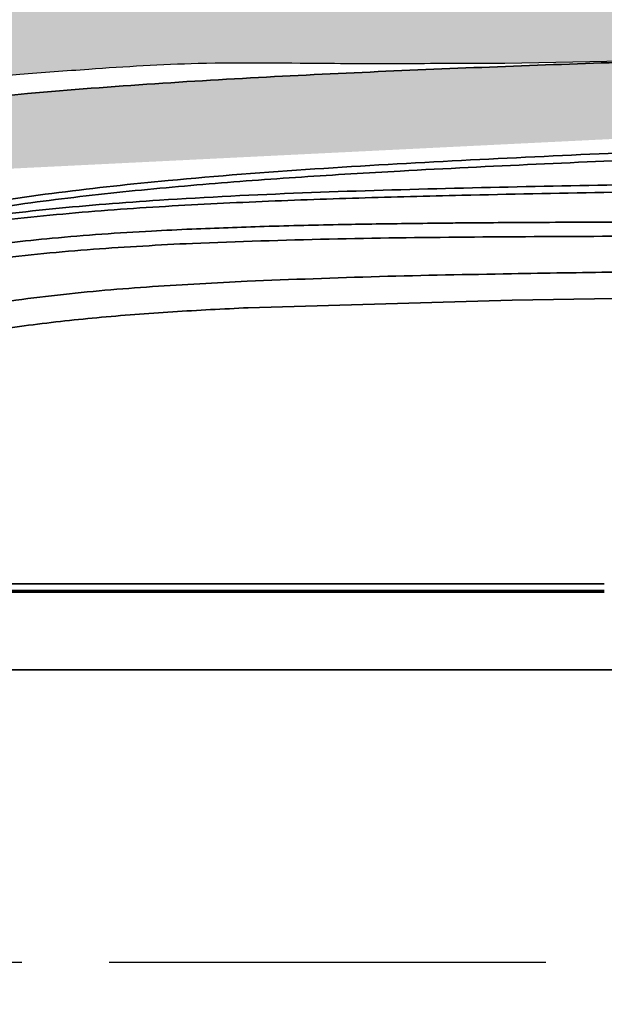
# Model space of a CAD drawing. Header units: millimetres. Extents: x 609 to 1177, y -109 to 470.
# Tile 14 of 60: x 868 to 876, y 113 to 127. Entities that reach past the tile are written whole.
import ezdxf

# ---------------------------------------------------------------- set-up
doc = ezdxf.new("R2010")
doc.units = ezdxf.units.MM
doc.header["$PDSIZE"] = -1
doc.linetypes.add('CENTER', pattern=[10.159999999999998, 6.35, -1.27, 1.27, -1.27])
doc.layers.add('中心线层', color=4, linetype='CENTER')
doc.layers.add('标注层', color=7, linetype='Continuous')
doc.dimstyles.new('ISO-25', dxfattribs={"dimtxt": 2.5, "dimasz": 2, "dimexe": 1.5, "dimexo": 0.625, "dimtad": 1, "dimdec": 1, "dimlfac": 5, "dimtxsty": 'Standard', "dimcen": 2.5, "dimclrd": 1, "dimclre": 1, "dimadec": 0, "dimazin": 0, "dimtfac": 1, "dimtdec": 1, "dimtmove": 0, "dimatfit": 3, "dimfxl": 1, "dimarcsym": 0})

# ---------------------------------------------------------------- blocks, each defined once
blk = doc.blocks.new('*D29')
at = {"layer": 'Defpoints', "color": 0, "transparency": 16777216}
for p in [(887.6858334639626, 156.4481589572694), (820.1195359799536, 113.6136466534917)]:
    blk.add_point(p, dxfattribs=at)
at = {"layer": '标注层', "color": 1, "lineweight": -2, "transparency": 16777216}
for p, q in [((912.4986410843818, 172.1785534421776), (889.3749909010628, 157.5190217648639)), ((820.1195359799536, 113.6136466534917), (887.6858334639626, 156.4481589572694))]:
    blk.add_line(p, q, dxfattribs=at)
at = {"layer": '标注层', "color": 1, "transparency": 16777216}
blk.add_solid([(889.1965137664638, 157.8005480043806), (889.5534680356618, 157.2374955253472), (887.6858334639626, 156.4481589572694)], dxfattribs=at)
at = {"layer": '标注层', "color": 0, "transparency": 16777216, "insert": (903.2594002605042, 170.0212889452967), "char_height": 2.5, "attachment_point": 1, "rotation": 32.3731728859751}
blk.add_mtext('R400', dxfattribs=at)

msp = doc.modelspace()

# ---------------------------------------------------------------- hatches: boundary and pattern name
at = {"true_color": 0xc7c8ca, "transparency": 33554687}
h = msp.add_hatch(color=9, dxfattribs=at)
h.dxf.hatch_style = 1
edge = h.paths.add_edge_path()
edge.add_spline(control_points=[(899.3541690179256, 102.5740394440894), (899.2635025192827, 102.542069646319), (899.076026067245, 102.4761308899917), (898.5429408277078, 102.3043884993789), (897.7436559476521, 102.0728952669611), (896.6982021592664, 101.8066395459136), (895.6283771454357, 101.5642820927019), (894.5529673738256, 101.3488048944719), (893.1257320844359, 101.0965905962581), (891.3420466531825, 100.8384291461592), (888.8464557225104, 100.5719750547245), (885.9868869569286, 100.3770771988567), (883.8402134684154, 100.3491634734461), (882.7668906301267, 100.3352067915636)], knot_values=[0.001141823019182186, 0.001141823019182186, 0.001141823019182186, 0.001141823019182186, 0.02057814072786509, 0.04120509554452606, 0.1031481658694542, 0.1681136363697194, 0.2331033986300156, 0.2980964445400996, 0.3630843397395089, 0.4907407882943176, 0.6183977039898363, 0.8092013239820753, 1, 1, 1, 1], degree=3, periodic=0)
edge.add_spline(control_points=[(894.329936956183, 101.5168398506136), (894.3297838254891, 101.5086413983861), (894.3294775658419, 101.4922445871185), (894.3303552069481, 101.4770178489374), (894.3307940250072, 101.4694045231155)], knot_values=[0, 0, 0, 0, 0.5000028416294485, 1, 1, 1, 1], degree=3, periodic=0)
edge.add_spline(control_points=[(882.7668906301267, 100.3352067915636), (883.8402134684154, 100.3491634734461), (885.9868869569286, 100.3770771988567), (888.8464557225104, 100.5719750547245), (891.3420466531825, 100.8384291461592), (893.1257320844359, 101.0965905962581), (894.5529673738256, 101.3488048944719), (895.6283771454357, 101.5642820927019), (896.6982021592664, 101.8066395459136), (897.7436559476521, 102.0728952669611), (898.5429408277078, 102.3043884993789), (899.076026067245, 102.4761308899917), (899.2635025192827, 102.542069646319), (899.3541690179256, 102.5740394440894)], knot_values=[0.001141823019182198, 0.001141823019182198, 0.001141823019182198, 0.001141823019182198, 0.1919404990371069, 0.3827441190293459, 0.5104010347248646, 0.6380574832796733, 0.7030453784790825, 0.7680384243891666, 0.8330281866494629, 0.897993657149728, 0.9599367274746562, 0.9805636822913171, 1, 1, 1, 1], degree=3, periodic=0)
edge.add_line((893.5356640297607, 101.1712552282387), (893.5356668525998, 101.1731060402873))
edge.add_spline(control_points=[(882.7668906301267, 100.3352067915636), (883.8402134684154, 100.3491634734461), (885.9868869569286, 100.3770771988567), (888.8464557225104, 100.5719750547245), (891.3420466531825, 100.8384291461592), (893.1257320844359, 101.0965905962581), (894.5529673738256, 101.3488048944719), (895.6283771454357, 101.5642820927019), (896.6982021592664, 101.8066395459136), (897.7436559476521, 102.0728952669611), (898.5429408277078, 102.3043884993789), (899.076026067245, 102.4761308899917), (899.2635025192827, 102.542069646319), (899.3541690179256, 102.5740394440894)], knot_values=[0.001141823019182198, 0.001141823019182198, 0.001141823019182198, 0.001141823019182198, 0.1919404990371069, 0.3827441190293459, 0.5104010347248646, 0.6380574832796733, 0.7030453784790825, 0.7680384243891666, 0.8330281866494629, 0.897993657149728, 0.9599367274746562, 0.9805636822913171, 1, 1, 1, 1], degree=3, periodic=0)
edge.add_spline(control_points=[(888.3237895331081, 100.6352500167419), (888.3237902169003, 100.6517812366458), (888.3237914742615, 100.6821789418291), (888.3236366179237, 100.717261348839), (888.3241932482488, 100.7343690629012), (888.3241546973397, 100.7366423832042), (888.3298509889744, 100.7389382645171), (888.3206272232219, 100.7399709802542), (888.3173027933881, 100.7400078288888), (888.3125220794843, 100.7398311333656), (888.303617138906, 100.7393269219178), (888.2959995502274, 100.7387472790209), (888.2904773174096, 100.7383270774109)], knot_values=[0, 0, 0, 0, 0.5007165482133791, 0.9207205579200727, 0.9367795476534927, 0.9388384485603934, 0.9791034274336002, 0.9824782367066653, 0.9852778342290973, 0.9880517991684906, 0.9913383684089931, 0.9999999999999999, 0.9999999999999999, 0.9999999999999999, 0.9999999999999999], degree=3, periodic=0)
edge.add_spline(control_points=[(882.7668906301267, 100.3352067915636), (883.8402134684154, 100.3491634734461), (885.9868869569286, 100.3770771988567), (888.8464557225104, 100.5719750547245), (891.3420466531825, 100.8384291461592), (893.1257320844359, 101.0965905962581), (894.5529673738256, 101.3488048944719), (895.6283771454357, 101.5642820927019), (896.6982021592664, 101.8066395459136), (897.7436559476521, 102.0728952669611), (898.5429408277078, 102.3043884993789), (899.076026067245, 102.4761308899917), (899.2635025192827, 102.542069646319), (899.3541690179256, 102.5740394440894)], knot_values=[0.001141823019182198, 0.001141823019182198, 0.001141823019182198, 0.001141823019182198, 0.1919404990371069, 0.3827441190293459, 0.5104010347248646, 0.6380574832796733, 0.7030453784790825, 0.7680384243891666, 0.8330281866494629, 0.897993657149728, 0.9599367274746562, 0.9805636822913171, 1, 1, 1, 1], degree=3, periodic=0)
edge.add_line((884.4252361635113, 100.3583037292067), (884.4252419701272, 100.3616956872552))
edge.add_spline(control_points=[(899.3541690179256, 102.5740394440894), (899.2635025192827, 102.542069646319), (899.076026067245, 102.4761308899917), (898.5429408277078, 102.3043884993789), (897.7436559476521, 102.0728952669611), (896.6982021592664, 101.8066395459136), (895.6283771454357, 101.5642820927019), (894.5529673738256, 101.3488048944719), (893.1257320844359, 101.0965905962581), (891.3420466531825, 100.8384291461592), (888.8464557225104, 100.5719750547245), (885.9868869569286, 100.3770771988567), (883.8402134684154, 100.3491634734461), (882.7668906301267, 100.3352067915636)], knot_values=[0.001141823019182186, 0.001141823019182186, 0.001141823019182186, 0.001141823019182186, 0.02057814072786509, 0.04120509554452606, 0.1031481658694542, 0.1681136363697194, 0.2331033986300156, 0.2980964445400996, 0.3630843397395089, 0.4907407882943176, 0.6183977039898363, 0.8092013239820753, 1, 1, 1, 1], degree=3, periodic=0)
edge.add_spline(control_points=[(882.7668906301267, 100.3352067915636), (881.8315850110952, 100.3443389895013), (879.9609515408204, 100.3626036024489), (877.0869630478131, 100.4442512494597), (874.1447006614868, 100.5447185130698), (871.1344857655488, 100.6815328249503), (868.1285714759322, 100.8799542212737), (865.6281935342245, 101.1403949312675), (863.6531127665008, 101.5008415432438), (862.6171999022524, 101.7371044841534), (862.0919311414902, 101.9221808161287), (862.0402065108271, 101.9404057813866)], knot_values=[0, 0, 0, 0, 0.1346410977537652, 0.269285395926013, 0.4138607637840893, 0.5584369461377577, 0.7030104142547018, 0.8475604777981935, 0.9198398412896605, 0.9921064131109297, 1, 1, 1, 1], degree=3, periodic=0)
edge.add_spline(control_points=[(862.0402065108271, 101.9404057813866), (861.7744087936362, 102.0280899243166), (861.1905012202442, 102.220715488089), (860.324568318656, 102.6140563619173), (859.527101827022, 103.0773700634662), (858.8556501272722, 103.5787981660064), (858.3010044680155, 104.0902053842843), (857.9159524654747, 104.5290656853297), (857.7144821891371, 104.7926634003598), (857.6664796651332, 104.8575558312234)], knot_values=[0, 0, 0, 0, 0.09461703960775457, 0.2078558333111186, 0.320963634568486, 0.4058832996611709, 0.4907783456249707, 0.5756611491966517, 0.6029544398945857, 0.6029544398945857, 0.6029544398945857, 0.6029544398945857], degree=3, periodic=0)
edge.add_line((860.3462844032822, 102.6200735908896), (843.5568932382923, 102.6427148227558))
edge.add_arc((820.1195359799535, 113.6136466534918), 25.87800341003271, 226.4634195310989, 334.9158967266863, ccw=False)
edge.add_arc((796.5471141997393, 139.4852707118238), 44.9999999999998, 214.9999999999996, 277.33760141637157, ccw=False)
edge.add_arc((783.2576939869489, 87.8027070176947), 34.99999999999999, 132.337601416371, 215.0000000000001)
edge.add_arc((820.1195359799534, 113.613646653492), 80.00000000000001, 215.0000000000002, 352.0681526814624)
edge = h.paths.add_edge_path()
edge.add_arc((783.2576939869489, 139.4245862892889), 35.00000000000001, 144.9999999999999, 227.3682236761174)
edge.add_line((759.5527502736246, 113.6743310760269), (759.6852722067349, 113.6743310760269))
edge.add_arc((796.5471141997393, 87.86339144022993), 44.99999999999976, 82.51737545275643, 145, ccw=False)
edge.add_arc((820.1195359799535, 113.6136466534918), 25.87800341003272, 25.226447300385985, 133.1925924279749, ccw=False)
edge.add_line((843.5295650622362, 124.6427716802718), (859.937365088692, 124.6206450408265))
edge.add_spline(control_points=[(859.937365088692, 124.6206450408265), (860.0726060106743, 124.7655020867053), (860.2104725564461, 124.9082532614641), (860.348339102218, 125.0510044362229)], knot_values=[0, 0, 0, 0, 0.5942933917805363, 0.5942933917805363, 0.5942933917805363, 0.5942933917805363], degree=3, periodic=0)
edge.add_spline(control_points=[(860.348339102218, 125.0510044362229), (861.184136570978, 125.3675888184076), (863.5778783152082, 126.2742932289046), (866.1409711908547, 126.4663953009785), (867.8091360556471, 126.5914231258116)], knot_values=[0, 0, 0, 0, 2.671163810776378, 7.650270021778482, 7.650270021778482, 7.650270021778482, 7.650270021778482], degree=3, periodic=0)
edge.add_spline(control_points=[(867.8091360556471, 126.5914231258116), (868.1435821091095, 126.617096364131), (869.0070556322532, 126.6833795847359), (870.532555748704, 126.7773186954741), (872.1913734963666, 126.7446643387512), (873.6793239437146, 126.7509523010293), (874.5060477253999, 126.7503580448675), (874.8666184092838, 126.75009886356)], knot_values=[0, 0, 0, 0, 1.006366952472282, 2.598240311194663, 4.582348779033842, 5.980787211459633, 7.062483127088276, 7.062483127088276, 7.062483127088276, 7.062483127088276], degree=3, periodic=0)
edge.add_spline(control_points=[(874.8666184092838, 126.75009886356), (877.4977560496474, 126.8086269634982), (880.1288936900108, 126.8671550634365), (882.7668907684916, 126.8920865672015)], knot_values=[0, 0, 0, 0, 7.901548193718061, 7.901548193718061, 7.901548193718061, 7.901548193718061], degree=3, periodic=0)
edge.add_spline(control_points=[(860.9435641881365, 124.8856398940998), (861.3136230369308, 125.0446638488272), (862.1592138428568, 125.3522670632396), (863.5090792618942, 125.7021777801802), (864.9710998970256, 125.9705009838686), (866.4440675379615, 126.1673782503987), (868.6618556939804, 126.3894888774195), (871.6284292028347, 126.5754992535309), (875.3397294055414, 126.7275080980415), (879.0525361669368, 126.8475086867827), (881.5287738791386, 126.8772272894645), (882.7668907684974, 126.8920865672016)], knot_values=[0, 0, 0, 0, 0.04065237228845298, 0.0906469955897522, 0.140650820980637, 0.1906579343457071, 0.2406665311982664, 0.3656879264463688, 0.4907148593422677, 0.615741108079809, 0.74076695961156, 0.74076695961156, 0.74076695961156, 0.74076695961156], degree=3, periodic=0)
edge.add_spline(control_points=[(882.7668907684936, 126.8920865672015), (884.5346381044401, 126.908793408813), (887.3964248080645, 126.9114120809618), (890.2169493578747, 126.5554721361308), (891.2877992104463, 126.381725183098)], knot_values=[7.901548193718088, 7.901548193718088, 7.901548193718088, 7.901548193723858, 13.19645199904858, 16.45849962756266, 16.45849962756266, 16.45849962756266, 16.45849962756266], degree=3, periodic=0)
edge.add_line((884.0743087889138, 126.9009576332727), (884.073965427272, 126.8988145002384))
edge.add_spline(control_points=[(891.2877992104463, 126.381725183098), (890.2169493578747, 126.5554721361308), (887.3964248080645, 126.9114120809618), (884.5346381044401, 126.908793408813), (882.7668907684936, 126.8920865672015)], knot_values=[7.901548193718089, 7.901548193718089, 7.901548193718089, 7.901548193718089, 11.16359582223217, 16.45849962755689, 16.45849962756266, 16.45849962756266, 16.45849962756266], degree=3, periodic=0)
edge.add_line((889.4664415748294, 126.6429916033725), (889.4664036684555, 126.6345025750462))
edge.add_spline(control_points=[(891.2877992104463, 126.381725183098), (890.2169493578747, 126.5554721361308), (887.3964248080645, 126.9114120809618), (884.5346381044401, 126.908793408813), (882.7668907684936, 126.8920865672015)], knot_values=[7.901548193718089, 7.901548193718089, 7.901548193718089, 7.901548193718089, 11.16359582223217, 16.45849962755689, 16.45849962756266, 16.45849962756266, 16.45849962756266], degree=3, periodic=0)
edge.add_spline(control_points=[(890.409295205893, 126.4848863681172), (891.1064855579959, 126.4133883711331), (892.2283820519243, 126.2629250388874), (893.7876721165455, 126.0176490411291), (894.8917555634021, 125.8124882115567), (895.822231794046, 125.6169022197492), (896.5779759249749, 125.4430071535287), (897.3680785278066, 125.2428564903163), (898.2006490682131, 125.0076932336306), (898.8773728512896, 124.7968591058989), (899.26037256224, 124.6672520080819), (899.3569043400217, 124.6336037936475)], knot_values=[0.08022247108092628, 0.08022247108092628, 0.08022247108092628, 0.08022247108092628, 0.2725415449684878, 0.390671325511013, 0.5133569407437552, 0.5806236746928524, 0.6515421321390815, 0.7261493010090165, 0.804266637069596, 0.8891055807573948, 0.9199104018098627, 0.9199104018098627, 0.9199104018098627, 0.9199104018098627], degree=3, periodic=0)
edge.add_spline(control_points=[(891.2877992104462, 126.381725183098), (891.8448769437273, 126.3122008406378), (892.9636533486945, 126.156472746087), (894.6369448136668, 125.8686646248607), (896.3055290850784, 125.5198287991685), (897.6054173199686, 125.1933102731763), (898.5330052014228, 124.9248107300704), (899.0001369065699, 124.7767819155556), (899.262115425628, 124.6864740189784), (899.3474120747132, 124.6558316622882), (899.3541482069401, 124.653403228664)], knot_values=[0.584238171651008, 0.584238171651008, 0.584238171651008, 0.584238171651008, 0.6257765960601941, 0.6678124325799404, 0.70985028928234, 0.7519181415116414, 0.7668850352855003, 0.781429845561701, 0.7887032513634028, 0.7893316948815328, 0.7893316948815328, 0.7893316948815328, 0.7893316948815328], degree=3, periodic=0)
edge.add_spline(control_points=[(890.409295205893, 126.4848863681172), (891.1064855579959, 126.4133883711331), (892.2283820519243, 126.2629250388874), (893.7876721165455, 126.0176490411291), (894.8917555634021, 125.8124882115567), (895.822231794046, 125.6169022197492), (896.5779759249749, 125.4430071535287), (897.3680785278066, 125.2428564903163), (898.2006490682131, 125.0076932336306), (898.8773728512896, 124.7968591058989), (899.26037256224, 124.6672520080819), (899.3569043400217, 124.6336037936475)], knot_values=[0.08022247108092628, 0.08022247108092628, 0.08022247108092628, 0.08022247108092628, 0.2725415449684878, 0.390671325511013, 0.5133569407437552, 0.5806236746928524, 0.6515421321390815, 0.7261493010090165, 0.804266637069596, 0.8891055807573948, 0.9199104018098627, 0.9199104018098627, 0.9199104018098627, 0.9199104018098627], degree=3, periodic=0)
edge.add_spline(control_points=[(891.2877992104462, 126.381725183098), (891.8448769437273, 126.3122008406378), (892.9636533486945, 126.156472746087), (894.6369448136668, 125.8686646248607), (896.3055290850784, 125.5198287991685), (897.6054173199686, 125.1933102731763), (898.5330052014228, 124.9248107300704), (899.0001369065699, 124.7767819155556), (899.262115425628, 124.6864740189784), (899.3474120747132, 124.6558316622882), (899.3541482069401, 124.653403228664)], knot_values=[0.584238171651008, 0.584238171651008, 0.584238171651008, 0.584238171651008, 0.6257765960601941, 0.6678124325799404, 0.70985028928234, 0.7519181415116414, 0.7668850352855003, 0.781429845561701, 0.7887032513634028, 0.7893316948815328, 0.7893316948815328, 0.7893316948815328, 0.7893316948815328], degree=3, periodic=0)
edge.add_spline(control_points=[(890.409295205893, 126.4848863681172), (891.1064855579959, 126.4133883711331), (892.2283820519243, 126.2629250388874), (893.7876721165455, 126.0176490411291), (894.8917555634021, 125.8124882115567), (895.822231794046, 125.6169022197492), (896.5779759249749, 125.4430071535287), (897.3680785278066, 125.2428564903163), (898.2006490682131, 125.0076932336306), (898.8773728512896, 124.7968591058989), (899.26037256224, 124.6672520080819), (899.3569043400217, 124.6336037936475)], knot_values=[0.08022247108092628, 0.08022247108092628, 0.08022247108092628, 0.08022247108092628, 0.2725415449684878, 0.390671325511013, 0.5133569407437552, 0.5806236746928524, 0.6515421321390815, 0.7261493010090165, 0.804266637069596, 0.8891055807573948, 0.9199104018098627, 0.9199104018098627, 0.9199104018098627, 0.9199104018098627], degree=3, periodic=0)
edge.add_spline(control_points=[(891.2877992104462, 126.381725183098), (891.8448769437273, 126.3122008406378), (892.9636533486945, 126.156472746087), (894.6369448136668, 125.8686646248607), (896.3055290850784, 125.5198287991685), (897.6054173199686, 125.1933102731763), (898.5330052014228, 124.9248107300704), (899.0001369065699, 124.7767819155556), (899.262115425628, 124.6864740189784), (899.3474120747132, 124.6558316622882), (899.3541482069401, 124.653403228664)], knot_values=[0.584238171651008, 0.584238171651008, 0.584238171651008, 0.584238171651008, 0.6257765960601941, 0.6678124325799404, 0.70985028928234, 0.7519181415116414, 0.7668850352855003, 0.781429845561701, 0.7887032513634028, 0.7893316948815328, 0.7893316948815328, 0.7893316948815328, 0.7893316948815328], degree=3, periodic=0)
edge.add_spline(control_points=[(890.409295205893, 126.4848863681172), (891.1064855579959, 126.4133883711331), (892.2283820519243, 126.2629250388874), (893.7876721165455, 126.0176490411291), (894.8917555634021, 125.8124882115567), (895.822231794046, 125.6169022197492), (896.5779759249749, 125.4430071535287), (897.3680785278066, 125.2428564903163), (898.2006490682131, 125.0076932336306), (898.8773728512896, 124.7968591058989), (899.26037256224, 124.6672520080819), (899.3569043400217, 124.6336037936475)], knot_values=[0.08022247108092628, 0.08022247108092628, 0.08022247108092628, 0.08022247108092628, 0.2725415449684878, 0.390671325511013, 0.5133569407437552, 0.5806236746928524, 0.6515421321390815, 0.7261493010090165, 0.804266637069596, 0.8891055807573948, 0.9199104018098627, 0.9199104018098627, 0.9199104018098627, 0.9199104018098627], degree=3, periodic=0)
edge.add_spline(control_points=[(891.2877992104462, 126.381725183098), (891.8448769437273, 126.3122008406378), (892.9636533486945, 126.156472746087), (894.6369448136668, 125.8686646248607), (896.3055290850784, 125.5198287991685), (897.6054173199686, 125.1933102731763), (898.5330052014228, 124.9248107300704), (899.0001369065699, 124.7767819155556), (899.262115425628, 124.6864740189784), (899.3474120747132, 124.6558316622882), (899.3541482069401, 124.653403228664)], knot_values=[0.584238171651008, 0.584238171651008, 0.584238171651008, 0.584238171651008, 0.6257765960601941, 0.6678124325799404, 0.70985028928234, 0.7519181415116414, 0.7668850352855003, 0.781429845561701, 0.7887032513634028, 0.7893316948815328, 0.7893316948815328, 0.7893316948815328, 0.7893316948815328], degree=3, periodic=0)
edge.add_spline(control_points=[(890.409295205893, 126.4848863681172), (891.1064855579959, 126.4133883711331), (892.2283820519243, 126.2629250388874), (893.7876721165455, 126.0176490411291), (894.8917555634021, 125.8124882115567), (895.822231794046, 125.6169022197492), (896.5779759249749, 125.4430071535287), (897.3680785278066, 125.2428564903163), (898.2006490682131, 125.0076932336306), (898.8773728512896, 124.7968591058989), (899.26037256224, 124.6672520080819), (899.3569043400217, 124.6336037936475)], knot_values=[0.08022247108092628, 0.08022247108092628, 0.08022247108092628, 0.08022247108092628, 0.2725415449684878, 0.390671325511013, 0.5133569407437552, 0.5806236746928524, 0.6515421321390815, 0.7261493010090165, 0.804266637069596, 0.8891055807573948, 0.9199104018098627, 0.9199104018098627, 0.9199104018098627, 0.9199104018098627], degree=3, periodic=0)
edge.add_line((894.9837640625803, 125.7904305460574), (894.9838860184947, 125.7896007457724))
edge.add_spline(control_points=[(890.409295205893, 126.4848863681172), (891.1064855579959, 126.4133883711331), (892.2283820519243, 126.2629250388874), (893.7876721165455, 126.0176490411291), (894.8917555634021, 125.8124882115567), (895.822231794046, 125.6169022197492), (896.5779759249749, 125.4430071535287), (897.3680785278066, 125.2428564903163), (898.2006490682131, 125.0076932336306), (898.8773728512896, 124.7968591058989), (899.26037256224, 124.6672520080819), (899.3569043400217, 124.6336037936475)], knot_values=[0.08022247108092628, 0.08022247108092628, 0.08022247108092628, 0.08022247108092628, 0.2725415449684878, 0.390671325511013, 0.5133569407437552, 0.5806236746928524, 0.6515421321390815, 0.7261493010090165, 0.804266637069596, 0.8891055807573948, 0.9199104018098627, 0.9199104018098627, 0.9199104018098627, 0.9199104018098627], degree=3, periodic=0)
edge.add_spline(control_points=[(891.2877992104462, 126.381725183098), (891.8448769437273, 126.3122008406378), (892.9636533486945, 126.156472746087), (894.6369448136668, 125.8686646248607), (896.3055290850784, 125.5198287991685), (897.6054173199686, 125.1933102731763), (898.5330052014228, 124.9248107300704), (899.0001369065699, 124.7767819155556), (899.262115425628, 124.6864740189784), (899.3474120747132, 124.6558316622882), (899.3541482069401, 124.653403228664)], knot_values=[0.584238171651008, 0.584238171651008, 0.584238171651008, 0.584238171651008, 0.6257765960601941, 0.6678124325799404, 0.70985028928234, 0.7519181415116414, 0.7668850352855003, 0.781429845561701, 0.7887032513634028, 0.7893316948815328, 0.7893316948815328, 0.7893316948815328, 0.7893316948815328], degree=3, periodic=0)
edge.add_line((895.4070895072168, 125.7050672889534), (895.4070889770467, 125.7047258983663))
edge.add_spline(control_points=[(891.2877992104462, 126.381725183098), (891.8448769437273, 126.3122008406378), (892.9636533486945, 126.156472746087), (894.6369448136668, 125.8686646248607), (896.3055290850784, 125.5198287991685), (897.6054173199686, 125.1933102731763), (898.5330052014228, 124.9248107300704), (899.0001369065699, 124.7767819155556), (899.262115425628, 124.6864740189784), (899.3474120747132, 124.6558316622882), (899.3541482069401, 124.653403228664)], knot_values=[0.584238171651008, 0.584238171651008, 0.584238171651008, 0.584238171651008, 0.6257765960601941, 0.6678124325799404, 0.70985028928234, 0.7519181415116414, 0.7668850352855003, 0.781429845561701, 0.7887032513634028, 0.7893316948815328, 0.7893316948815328, 0.7893316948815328, 0.7893316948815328], degree=3, periodic=0)
edge.add_arc((820.1195359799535, 113.6136466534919), 79.99999999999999, 7.93195532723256, 145)

# ---------------------------------------------------------------- linework, layer by layer
at = {"color": 7, "linetype": 'Continuous', "lineweight": 35}
for p, q in [((874.9692406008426, 123.3032929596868), (871.1342138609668, 123.1941322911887)), ((876.4673752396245, 123.3267463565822), (874.9692406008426, 123.3032929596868)), ((861.5769462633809, 119.0563021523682), (876.3112409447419, 119.0563021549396)), ((876.3112409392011, 119.1796860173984), (861.7397222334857, 119.1796860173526)), ((876.3112409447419, 119.0796860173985), (861.7397222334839, 119.0796860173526)), ((869.8774954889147, 119.0563021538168), (869.881776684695, 119.0796860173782)), ((870.1795359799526, 119.0796860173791), (870.1795359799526, 119.0563021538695)), ((870.6530113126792, 119.0563021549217), (870.6324345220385, 119.0796860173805)), ((870.7445192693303, 119.0796860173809), (870.7617735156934, 119.0563021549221)), ((870.8223056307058, 119.0563021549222), (870.8064695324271, 119.079686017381)), ((871.1139216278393, 119.079686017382), (871.1207542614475, 119.0563021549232)), ((871.28964850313, 119.0563021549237), (871.283498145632, 119.0796860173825)), ((874.3395358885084, 119.0796860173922), (874.3395358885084, 119.0563021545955)), ((874.3695358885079, 119.0796860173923), (874.3695358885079, 119.0563021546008))]:
    msp.add_line(p, q, dxfattribs=at)
at = {"color": 4, "linetype": 'Continuous', "lineweight": 25}
msp.add_arc((820.1195359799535, 113.6136466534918), 80.00000000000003, 215.0000000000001, 144.9999999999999, dxfattribs=at)
at = {"color": 7, "linetype": 'Continuous', "lineweight": 35}
for points, knots in [([(882.7668907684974, 126.8920865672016), (881.5287738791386, 126.8772272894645), (879.0525361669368, 126.8475086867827), (875.3397294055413, 126.7275080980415), (871.6284292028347, 126.5754992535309), (868.6618556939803, 126.3894888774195), (866.4440675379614, 126.1673782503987), (864.9710998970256, 125.9705009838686), (863.509079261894, 125.7021777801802), (862.0697072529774, 125.3290652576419), (860.8493136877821, 124.8715724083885), (859.8594961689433, 124.3572631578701), (859.0858850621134, 123.8404487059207), (858.3834716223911, 123.2298692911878), (857.6975127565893, 122.4559372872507), (857.0755478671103, 121.5023080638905), (856.539339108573, 120.3830400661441), (856.2751031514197, 119.6008495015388), (856.1429297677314, 119.2095902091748)], [0, 0, 0, 0, 0.1250258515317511, 0.2500521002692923, 0.3750790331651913, 0.5001004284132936, 0.5501090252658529, 0.6001161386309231, 0.6501199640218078, 0.700114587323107, 0.7500932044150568, 0.7813348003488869, 0.8125632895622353, 0.8438111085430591, 0.8750451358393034, 0.9166923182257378, 0.958328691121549, 1, 1, 1, 1]), ([(859.4578664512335, 119.2116551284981), (859.554629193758, 119.4620908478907), (859.7482359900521, 119.9631727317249), (860.1236027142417, 120.677096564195), (860.5560809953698, 121.3569774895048), (861.0596784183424, 121.9865249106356), (861.6357722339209, 122.549990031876), (862.2783827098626, 123.0351511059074), (862.9719570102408, 123.4423868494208), (863.9444386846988, 123.8913489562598), (865.2198674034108, 124.3052384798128), (866.7883068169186, 124.6445029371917), (868.3748186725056, 124.8811770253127), (870.8547400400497, 125.1460464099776), (874.2330328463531, 125.3479795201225), (878.504347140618, 125.5367094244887), (881.3460657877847, 125.6281770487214), (882.766905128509, 125.6739102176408)], [0, 0, 0, 0, 0.03122236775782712, 0.06247097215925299, 0.09371567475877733, 0.1249551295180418, 0.1561939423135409, 0.187430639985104, 0.2186723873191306, 0.2499231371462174, 0.3123909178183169, 0.3748858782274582, 0.4373923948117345, 0.4999067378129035, 0.6665970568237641, 0.8333008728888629, 1, 1, 1, 1]), ([(859.6702519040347, 119.2143466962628), (859.8036445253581, 119.5362341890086), (860.0704000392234, 120.1799374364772), (860.6060982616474, 121.0802805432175), (861.2047444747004, 121.8305886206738), (861.8383507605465, 122.4285752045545), (862.4675650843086, 122.8958970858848), (863.1444504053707, 123.2902328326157), (864.074933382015, 123.7143402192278), (865.282696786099, 124.0909425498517), (866.7574577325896, 124.3734257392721), (868.2478149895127, 124.5503588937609), (869.7438345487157, 124.6640557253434), (871.2421176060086, 124.7394747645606), (872.7413174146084, 124.7922730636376), (875.1157244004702, 124.8545198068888), (878.3652670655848, 124.9079241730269), (881.2067782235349, 124.954333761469), (882.6719121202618, 124.9785422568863), (882.7668866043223, 124.9801115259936)], [0, 0, 0, 0, 0.04118510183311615, 0.08236102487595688, 0.1235268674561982, 0.154414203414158, 0.1853000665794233, 0.216190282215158, 0.2470867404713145, 0.3063694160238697, 0.3656854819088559, 0.4250160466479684, 0.484347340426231, 0.5436811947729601, 0.6030150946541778, 0.6623495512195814, 0.8255211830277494, 0.9886897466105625, 1, 1, 1, 1]), ([(870.3142613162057, 124.3385736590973), (870.6647803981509, 124.3523072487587), (871.3977927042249, 124.3810271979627), (872.2904050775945, 124.4008098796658), (872.9964908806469, 124.4130747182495), (873.4889030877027, 124.4199832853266), (873.9246614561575, 124.4250011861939), (874.1962544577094, 124.4275292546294), (874.2988106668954, 124.4284838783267)], [0, 0, 0, 0, 0.2640270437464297, 0.5521384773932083, 0.6719904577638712, 0.7955674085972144, 0.9228042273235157, 1, 1, 1, 1]), ([(874.2988106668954, 124.4284838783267), (874.4327989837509, 124.4296131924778), (874.7503167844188, 124.4322893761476), (875.3028390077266, 124.4357750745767), (875.9720458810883, 124.4388814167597), (876.5716726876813, 124.4406627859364), (877.0381261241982, 124.4416230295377), (877.3434067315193, 124.4421026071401), (877.6117743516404, 124.4424221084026), (877.8428113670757, 124.4426273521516), (878.059938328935, 124.4427733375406), (878.200027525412, 124.442832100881), (878.2756181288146, 124.4428638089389)], [0, 0, 0, 0, 0.101080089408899, 0.2395337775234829, 0.4168133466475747, 0.6059134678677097, 0.6918743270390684, 0.7686908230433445, 0.8362070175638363, 0.8943217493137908, 0.9429771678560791, 1, 1, 1, 1]), ([(860.1568460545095, 119.2150747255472), (860.2371224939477, 119.4022253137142), (860.3985645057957, 119.7785993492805), (860.6879764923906, 120.3243089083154), (860.9995530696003, 120.8215247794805), (861.3414800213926, 121.2816198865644), (861.773586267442, 121.7751034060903), (862.363329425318, 122.3135427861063), (863.0104109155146, 122.7571501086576), (863.5759332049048, 123.0641169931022), (864.0009486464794, 123.2607997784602), (864.7452167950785, 123.5592793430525), (865.7574637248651, 123.8444937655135), (867.0613190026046, 124.0747260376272), (868.3485223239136, 124.22101059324), (869.4399688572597, 124.2973920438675), (870.1184493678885, 124.3293503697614), (870.3142613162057, 124.3385736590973)], [0, 0, 0, 0, 0.0501854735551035, 0.1009267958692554, 0.1520971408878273, 0.1946935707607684, 0.2421070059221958, 0.3136059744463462, 0.3909386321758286, 0.4348462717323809, 0.4721182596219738, 0.5063219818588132, 0.6324622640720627, 0.7303359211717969, 0.8325507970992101, 0.9516735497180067, 1, 1, 1, 1]), ([(874.2972187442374, 124.2219608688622), (873.6348759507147, 124.2153582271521), (872.3086828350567, 124.2021379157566), (870.9832806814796, 124.1546685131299), (870.3198262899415, 124.130906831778)], [0, 0, 0, 0, 0.4994316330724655, 1, 1, 1, 1]), ([(878.2724614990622, 124.2363858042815), (877.6101072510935, 124.2361068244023), (876.2850084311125, 124.2355487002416), (874.9599454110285, 124.2264910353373), (874.2972187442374, 124.2219608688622)], [0, 0, 0, 0, 0.499852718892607, 1, 1, 1, 1]), ([(870.3198262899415, 124.130906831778), (869.8396917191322, 124.1059297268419), (868.8768906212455, 124.055843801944), (867.4317038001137, 123.9143408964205), (865.9866861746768, 123.677255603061), (864.797949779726, 123.3497608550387), (863.8804542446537, 122.9702561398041), (863.2158466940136, 122.6192773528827), (862.5898848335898, 122.1968185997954), (862.0175989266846, 121.7014818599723), (861.508948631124, 121.1417347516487), (861.0703259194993, 120.5299154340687), (860.6951049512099, 119.8817700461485), (860.4936270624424, 119.4274078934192), (860.3931863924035, 119.2008994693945)], [0, 0, 0, 0, 0.1218527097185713, 0.244348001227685, 0.3678548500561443, 0.4926792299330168, 0.5557737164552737, 0.6191962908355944, 0.6828577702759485, 0.7467573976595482, 0.8105681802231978, 0.874091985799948, 0.937232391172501, 1, 1, 1, 1]), ([(871.116688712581, 123.5801906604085), (871.7580428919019, 123.6049585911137), (873.0395852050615, 123.6544494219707), (874.3218780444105, 123.6773609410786), (874.9624410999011, 123.6888062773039)], [0, 0, 0, 0, 0.5004549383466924, 1, 1, 1, 1]), ([(874.9624410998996, 123.6888062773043), (875.2123673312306, 123.6930321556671), (875.7122232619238, 123.7014839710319), (876.2121019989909, 123.7084570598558), (876.4620431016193, 123.7119436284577)], [0, 0, 0, 0, 0.4999965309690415, 1, 1, 1, 1]), ([(861.3719899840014, 119.2031222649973), (861.4743131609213, 119.4190555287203), (861.6798998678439, 119.8529064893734), (862.0668511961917, 120.4652047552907), (862.5217295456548, 121.0345658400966), (863.0481878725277, 121.5427152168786), (863.6342101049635, 121.9786047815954), (864.2645460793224, 122.3395889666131), (864.9240070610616, 122.6305068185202), (865.8223905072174, 122.9377464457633), (866.9697876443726, 123.1992988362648), (868.3549553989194, 123.3899121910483), (869.7370302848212, 123.5099191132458), (870.6574692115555, 123.5568007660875), (871.116688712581, 123.5801906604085)], [0, 0, 0, 0, 0.06306563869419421, 0.1267108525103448, 0.1907991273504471, 0.2551155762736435, 0.3193949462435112, 0.3832027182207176, 0.4465574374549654, 0.5094755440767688, 0.6337248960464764, 0.7565972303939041, 0.8785630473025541, 1, 1, 1, 1]), ([(871.1342138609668, 123.1941322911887), (870.7676250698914, 123.1758841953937), (870.0324819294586, 123.1392901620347), (868.9443137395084, 123.0558902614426), (867.8680997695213, 122.9383453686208), (866.8121091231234, 122.7706083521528), (865.8170355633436, 122.5366452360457), (864.9063989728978, 122.2256506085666), (864.0907841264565, 121.8347427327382), (863.4089722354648, 121.3746461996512), (862.8553374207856, 120.8693518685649), (862.4217335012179, 120.3560421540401), (862.0445570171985, 119.7910668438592), (861.8431304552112, 119.3870829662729), (861.7397222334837, 119.1796860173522)], [0, 0, 0, 0, 0.1017142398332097, 0.2039738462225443, 0.3023973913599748, 0.4016639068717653, 0.5001172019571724, 0.5852994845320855, 0.6678543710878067, 0.7500548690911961, 0.8122517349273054, 0.8750019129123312, 0.9358285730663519, 1, 1, 1, 1]), ([(879.8294545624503, 117.9243310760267), (879.4384900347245, 117.9243310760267), (878.5658617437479, 117.9243310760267), (877.0754535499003, 117.9243310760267), (875.3673330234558, 117.9243310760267), (873.5428858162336, 117.9243310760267), (871.6795481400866, 117.9243310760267), (869.8310428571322, 117.9243310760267), (868.043045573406, 117.9243310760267), (866.3364067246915, 117.9243310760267), (864.7284248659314, 117.9243310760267), (863.2328570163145, 117.9243310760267), (861.8607194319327, 117.9243310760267), (860.6206560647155, 117.9243310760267), (859.5193355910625, 117.9243310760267), (858.3368386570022, 117.9243310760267), (856.992135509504, 117.9243310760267), (855.3976458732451, 117.9243310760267), (853.7017532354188, 117.9243310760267), (851.6875861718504, 117.9243310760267), (849.3562942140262, 117.9243310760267), (846.7420145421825, 117.9243310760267), (844.1072073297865, 117.9243310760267), (841.4908453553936, 117.9243310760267), (838.9055589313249, 117.9243310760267), (836.5784303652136, 117.9243310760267), (834.5072149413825, 117.9243310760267), (832.6799179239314, 117.9243310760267), (830.9036701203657, 117.9243310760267), (829.1990939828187, 117.9243310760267), (827.5872059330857, 117.9243310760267), (826.0859078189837, 117.9243310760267), (824.7059009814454, 117.9243310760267), (823.5553829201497, 117.9243310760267), (822.5668527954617, 117.9243310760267), (821.6914298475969, 117.9243310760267), (820.9286846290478, 117.9243310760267), (820.3082385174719, 117.9243310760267), (819.8970774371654, 117.9243310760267), (819.6300542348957, 117.9243310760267), (819.4712643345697, 117.9243310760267), (819.45027118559, 117.9243310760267), (819.4395768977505, 117.9243310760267)], [0, 0, 0, 0, 0.02660118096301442, 0.05937352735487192, 0.09483367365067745, 0.1303582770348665, 0.1640941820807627, 0.1952956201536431, 0.2240146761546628, 0.2503288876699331, 0.2743031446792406, 0.2959927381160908, 0.3154453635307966, 0.3327023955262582, 0.3477996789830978, 0.3607680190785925, 0.3807822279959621, 0.401753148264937, 0.4238199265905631, 0.4469619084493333, 0.4794542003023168, 0.5127482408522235, 0.5459360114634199, 0.579071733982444, 0.6122360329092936, 0.6456018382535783, 0.6708540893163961, 0.6963717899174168, 0.722233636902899, 0.7483449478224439, 0.7743834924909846, 0.8001976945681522, 0.8256472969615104, 0.850775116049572, 0.8695810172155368, 0.8910041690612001, 0.9148902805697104, 0.9343230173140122, 0.9549867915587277, 0.9694359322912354, 0.9844301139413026, 1, 1, 1, 1])]:
    msp.add_open_spline(points, degree=3, knots=knots, dxfattribs=at)
for points in [[(874.8666184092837, 126.75009886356), (882.7668907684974, 126.8920865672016), (888.0604941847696, 126.77474442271), (899.9247641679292, 124.4115663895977)], [(867.8091360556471, 126.5914231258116), (868.8126994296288, 126.6664897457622), (870.4023755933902, 126.75009886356), (872.3864840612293, 126.75009886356), (873.7849224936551, 126.75009886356), (874.8666184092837, 126.75009886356)], [(860.348339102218, 125.0510044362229), (862.8763774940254, 125.9136387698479), (867.8091360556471, 126.5914231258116)]]:
    msp.add_spline(points, degree=3)
at = {"color": 7, "linetype": 'Continuous', "lineweight": 35, "true_color": 0xffffff}
for points, knots in [([(859.5596832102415, 119.2127684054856), (859.6842507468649, 119.5226854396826), (859.9336851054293, 120.1432641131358), (860.4334563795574, 121.015497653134), (860.9829232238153, 121.7552643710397), (861.5668592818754, 122.3543622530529), (862.1501731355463, 122.8298101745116), (862.782872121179, 123.2361239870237), (863.657013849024, 123.6820708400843), (864.7977987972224, 124.0962383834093), (866.1966982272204, 124.437936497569), (867.6150633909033, 124.6815292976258), (869.0426137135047, 124.8582350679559), (870.4743885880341, 124.9930107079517), (871.908490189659, 125.099674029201), (874.1813612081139, 125.2346591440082), (877.294669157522, 125.3708663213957), (880.5924748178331, 125.5028217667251), (883.2339575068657, 125.580327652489), (885.2209933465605, 125.5833553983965), (887.0369661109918, 125.532744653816), (888.6691802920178, 125.459495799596), (890.10082683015, 125.3831094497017), (891.442977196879, 125.3119762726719), (892.7858046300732, 125.244018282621), (894.1148856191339, 125.1681099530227), (895.450749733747, 125.0603059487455), (896.9464830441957, 124.8891674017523), (898.1004073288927, 124.7072175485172), (898.9390361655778, 124.5403295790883), (899.3476857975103, 124.4533587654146), (899.7202672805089, 124.3752190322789), (899.9489148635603, 124.3359804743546), (900.0372870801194, 124.3354817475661), (900.0121552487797, 124.3558716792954), (900.0033413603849, 124.363022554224)], [0, 0, 0, 0, 0.02046022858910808, 0.04096961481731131, 0.06147423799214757, 0.07685813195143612, 0.09224152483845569, 0.1076263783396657, 0.1230108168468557, 0.1525389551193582, 0.18208306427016, 0.2116299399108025, 0.2411783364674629, 0.2707293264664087, 0.3002799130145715, 0.3298313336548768, 0.4110975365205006, 0.4923636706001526, 0.533405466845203, 0.5744481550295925, 0.6154876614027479, 0.6462687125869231, 0.6770337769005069, 0.7077733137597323, 0.7386773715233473, 0.7799037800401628, 0.8211457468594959, 0.8623915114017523, 0.9242461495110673, 0.9397141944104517, 0.9551774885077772, 0.9707276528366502, 0.9872715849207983, 0.9955360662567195, 1, 1, 1, 1]), ([(859.5663957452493, 119.2129613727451), (859.697952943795, 119.5354932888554), (859.9610256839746, 120.1804549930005), (860.4921207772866, 121.0828391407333), (861.0817798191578, 121.8395864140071), (861.7088668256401, 122.4440586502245), (862.3333308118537, 122.9172697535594), (863.0070013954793, 123.3163834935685), (863.9527465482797, 123.7560242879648), (865.1979017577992, 124.1519470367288), (866.7322011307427, 124.4535250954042), (868.2836044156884, 124.6440746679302), (870.7068681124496, 124.8320122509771), (874.0040362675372, 124.9395884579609), (878.1682701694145, 125.0126649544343), (881.4614629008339, 125.072052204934), (883.8813965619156, 125.1045514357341), (885.433703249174, 125.0919304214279), (886.9795574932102, 125.0531351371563), (888.5119159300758, 124.9899054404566), (890.0152595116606, 124.9085063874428), (891.4530706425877, 124.8196262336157), (892.771554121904, 124.7382072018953), (893.9674431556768, 124.6595682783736), (895.0805236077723, 124.5731250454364), (896.1315796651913, 124.471814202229), (897.143267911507, 124.348863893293), (898.1295855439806, 124.2013542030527), (899.0854850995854, 124.0262209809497), (899.9979884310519, 123.8286964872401), (900.6823070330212, 123.6621345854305), (901.0998700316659, 123.5650497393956), (901.2686613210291, 123.5361727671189), (901.3201920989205, 123.5440415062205), (901.2921186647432, 123.5672888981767), (901.2783455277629, 123.5786943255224)], [0, 0, 0, 0, 0.02057760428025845, 0.04114869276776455, 0.06171711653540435, 0.07714820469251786, 0.09257925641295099, 0.1080139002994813, 0.1234476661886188, 0.1543015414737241, 0.1851710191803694, 0.2160473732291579, 0.2469255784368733, 0.329268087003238, 0.4116139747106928, 0.4939596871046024, 0.5248385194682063, 0.5557176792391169, 0.58659670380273, 0.6174718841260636, 0.6483383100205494, 0.6791938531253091, 0.7099224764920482, 0.7406154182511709, 0.771315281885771, 0.8020184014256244, 0.8327226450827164, 0.8634273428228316, 0.894130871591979, 0.9248334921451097, 0.9555146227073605, 0.9706642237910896, 0.9854560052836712, 0.9928645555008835, 1, 1, 1, 1])]:
    msp.add_open_spline(points, degree=3, knots=knots, dxfattribs=at)
at = {"layer": '中心线层'}
msp.add_line((747.1920182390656, 113.6743310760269), (918.1555638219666, 113.6743310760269), dxfattribs=at)

# ---------------------------------------------------------------- dimensions: what is measured, and where the dimension line sits
at = {"layer": '标注层'}
dim = msp.add_radius_dim(center=(820.1195359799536, 113.6136466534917), mpoint=(887.6858334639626, 156.4481589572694), dimstyle='ISO-25', dxfattribs=at)
dim.commit()
dim.dimension.update_dxf_attribs({"geometry": '*D29', "text_midpoint": (908.4517013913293, 169.612944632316), "dimtype": 164})

doc.saveas('drawing.dxf')
